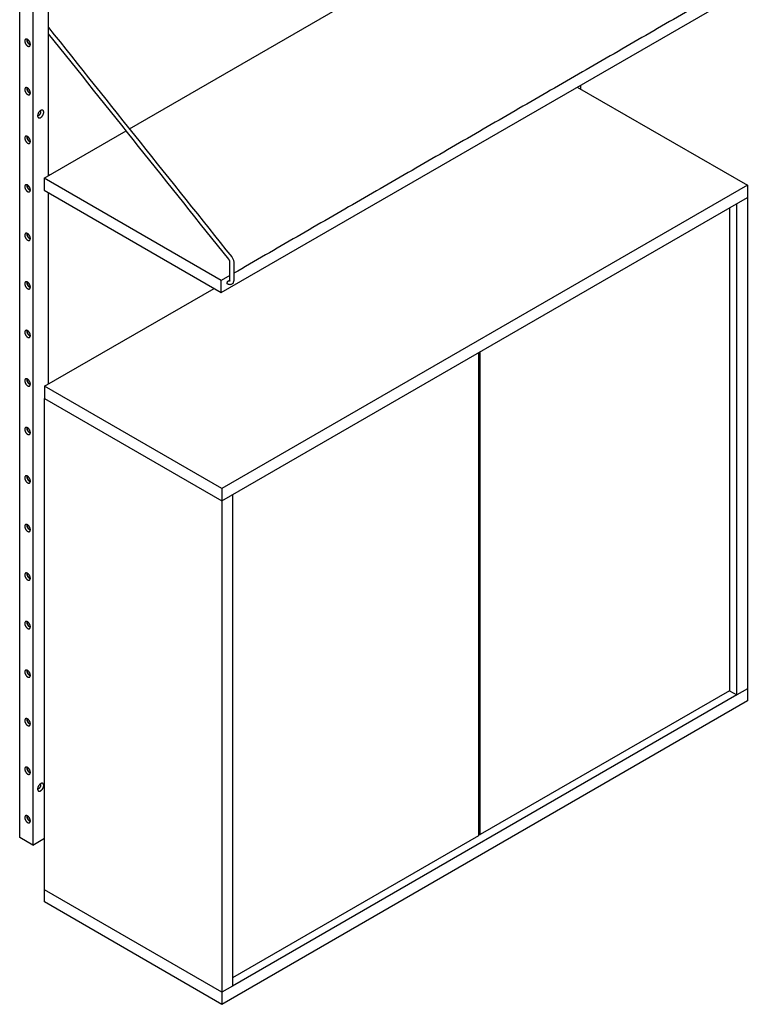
# Model space of a CAD drawing. Header units: millimetres. Extents: x -2117 to 2117, y -1020 to 1020.
# Tile 1 of 6: x -2117 to -1334, y -1013 to 48. Entities that reach past the tile are written whole.
import ezdxf

# ---------------------------------------------------------------- set-up
doc = ezdxf.new("R2010")
doc.units = ezdxf.units.MM
doc.layers.add('Défaut', color=7, linetype='Continuous', true_color=0x000000)

msp = doc.modelspace()

# ---------------------------------------------------------------- linework, layer by layer
at = {"layer": 'Défaut', "lineweight": -3}
for points in [[(-2102.9, -841.1), (-2117.1, -832.9), (-2117.1, 679.2)], [(-2086, 510.2), (-2086, 680.8), (-2102.9, 671), (-2102.9, -841.1), (-2090.2, -833.8)], [(-1999, -69.9), (-1525.3, 203.6), (-1340.6, 97)], [(-2090.9, -123), (-2090.9, -136.1), (-1900, -246.3), (-1334.3, 80.3), (-1334.3, 93.4)], [(-1516.8, -25), (-1333.6, -130.7), (-1899.3, -457.3), (-2090.2, -347.1), (-1907.8, -241.8)], [(-1890.7, -227.8), (-1900, -233.2), (-2090.9, -123), (-2002.5, -72)], [(-1333.6, -130.7), (-1333.6, -143.8), (-1333.6, -672.9), (-1333.6, -686), (-1899.3, -1012.6), (-2090.2, -902.3), (-2090.2, -889.3), (-2090.2, -360.2)], [(-2090.2, -347.1), (-2090.2, -360.2), (-1899.3, -470.4), (-1333.6, -143.8)], [(-1352.7, -154.8), (-1352.7, -675), (-1621.1, -829.9), (-1621.1, -309.7)], [(-1352.7, -675), (-1344.9, -679.4), (-1344.9, -150.3)], [(-1623.2, -311), (-1623.2, -831.1), (-1888, -984)], [(-1899.3, -457.3), (-1899.3, -470.4), (-1899.3, -999.5), (-1899.3, -1012.6)], [(-1333.6, -672.9), (-1344.9, -679.4), (-1888, -993), (-1899.3, -999.5), (-2090.2, -889.3)]]:
    msp.add_lwpolyline(points, dxfattribs=at)
for points, degree in [([(-2086, -120.1), (-2086, 28.5), (-2086, 177.1)], 2), ([(-1340.6, 89.8), (-1613.6, -67.9), (-1886.6, -225.5)], 2), ([(-2086, 39), (-2020.3, -43.3), (-1954.6, -125.6), (-1888.8, -207.9)], 3), ([(-1892, -210.4), (-1956.7, -129.4), (-2021.3, -48.4), (-2086, 32.5)], 3), ([(-2108.4, 26.2), (-2108.8, 26), (-2109.1, 25.8)], 2), ([(-2108.4, -26.1), (-2108.8, -26.3), (-2109.1, -26.5)], 2), ([(-1513.2, -23), (-1513.2, -25), (-1513.2, -27.1)], 2), ([(-2094.9, -50.8), (-2095, -50.7), (-2095.1, -50.6)], 2), ([(-2097.7, -55.1), (-2097.6, -55.2), (-2097.5, -55.3)], 2), ([(-2108.4, -78.4), (-2108.8, -78.5), (-2109.1, -78.7)], 2), ([(-2108.4, -130.6), (-2108.8, -130.8), (-2109.1, -131)], 2), ([(-2086, -344.7), (-2086, -241.8), (-2086, -138.9)], 2), ([(-2108.4, -182.9), (-2108.8, -183.1), (-2109.1, -183.2)], 2), ([(-1890.7, -233.3), (-1890.7, -226.7), (-1890.7, -220.2), (-1890.7, -213.6)], 3), ([(-1886.6, -213.7), (-1886.6, -220.2), (-1886.6, -226.8), (-1886.6, -233.3)], 3), ([(-1900, -246.3), (-1900, -239.8), (-1900, -233.2)], 2), ([(-2108.4, -235.1), (-2108.8, -235.3), (-2109.1, -235.5)], 2), ([(-1890.8, -233.8), (-1890.7, -233.7), (-1890.7, -233.5), (-1890.7, -233.3)], 3), ([(-2108.4, -287.4), (-2108.8, -287.6), (-2109.1, -287.7)], 2), ([(-2108.4, -339.6), (-2108.8, -339.8), (-2109.1, -340)], 2), ([(-2108.4, -391.9), (-2108.8, -392.1), (-2109.1, -392.3)], 2), ([(-2108.4, -444.1), (-2108.8, -444.3), (-2109.1, -444.5)], 2), ([(-1888, -463.9), (-1888, -728.4), (-1888, -993)], 2), ([(-2108.4, -496.4), (-2108.8, -496.6), (-2109.1, -496.8)], 2), ([(-2108.4, -548.7), (-2108.8, -548.8), (-2109.1, -549)], 2), ([(-2108.4, -600.9), (-2108.8, -601.1), (-2109.1, -601.3)], 2), ([(-2108.4, -653.2), (-2108.8, -653.4), (-2109.1, -653.5)], 2), ([(-2108.4, -705.4), (-2108.8, -705.6), (-2109.1, -705.8)], 2), ([(-2097.7, -780), (-2097.6, -780), (-2097.5, -780.1)], 2), ([(-2095.1, -775.5), (-2095, -775.5), (-2094.9, -775.6)], 2), ([(-2108.4, -809.9), (-2108.8, -810.1), (-2109.1, -810.3)], 2), ([(-1623.2, -828.7), (-1622.1, -829.3), (-1621.1, -829.9)], 2)]:
    msp.add_open_spline(points, degree=degree, dxfattribs=at)
for points, weights in [([(-2110.8, 26.5), (-2111.6, 26), (-2111.6, 24.5)], [0.853553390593, 0.853553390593, 1]), ([(-2109.2, 25.9), (-2109.2, 26.2), (-2109.2, 26.5)], [1, 0.961625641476, 0.933306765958]), ([(-2109, 26.5), (-2109.1, 26.1), (-2109.1, 25.8)], [0.926943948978, 0.957224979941, 1]), ([(-2106.5, 19), (-2105.6, 19.5), (-2105.6, 21)], [0.853553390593, 0.853553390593, 1]), ([(-2110.8, -25.8), (-2111.6, -26.3), (-2111.6, -27.8)], [0.853553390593, 0.853553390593, 1]), ([(-2109.2, -26.4), (-2109.2, -26), (-2109.2, -25.7)], [1, 0.961625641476, 0.933306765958]), ([(-2109, -25.8), (-2109.1, -26.1), (-2109.1, -26.5)], [0.926943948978, 0.957224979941, 1]), ([(-2106.5, -33.2), (-2105.6, -32.7), (-2105.6, -31.3)], [0.853553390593, 0.853553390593, 1]), ([(-2094.9, -50.8), (-2095, -50.7), (-2095.1, -50.7)], [0.853553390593, 0.853553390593, 0.85962509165]), ([(-2094.3, -51.9), (-2094.3, -51.1), (-2094.9, -50.8)], [1, 0.853553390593, 0.853553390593]), ([(-2091.2, -52.1), (-2091.2, -49.9), (-2092.8, -49.8)], [1, 0.807744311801, 0.867882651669]), ([(-2097.8, -55.9), (-2097.8, -56.9), (-2097.3, -57.6)], [1, 0.899362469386, 0.867882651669]), ([(-2097.7, -55.1), (-2097.6, -55.2), (-2097.5, -55.3)], [0.859625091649, 0.853553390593, 0.853553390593]), ([(-2110.8, -78), (-2111.6, -78.6), (-2111.6, -80)], [0.853553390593, 0.853553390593, 1]), ([(-2109.2, -78.6), (-2109.2, -78.3), (-2109.2, -78)], [1, 0.961625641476, 0.933306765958]), ([(-2109, -78.1), (-2109.1, -78.4), (-2109.1, -78.7)], [0.926943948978, 0.957224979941, 1]), ([(-2106.5, -85.5), (-2105.6, -85), (-2105.6, -83.5)], [0.853553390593, 0.853553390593, 1]), ([(-2110.8, -130.3), (-2111.6, -130.8), (-2111.6, -132.3)], [0.853553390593, 0.853553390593, 1]), ([(-2109.2, -130.9), (-2109.2, -130.5), (-2109.2, -130.2)], [1, 0.961625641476, 0.933306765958]), ([(-2109, -130.3), (-2109.1, -130.6), (-2109.1, -131)], [0.926943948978, 0.957224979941, 1]), ([(-2106.5, -137.7), (-2105.6, -137.2), (-2105.6, -135.8)], [0.853553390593, 0.853553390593, 1]), ([(-2110.8, -182.6), (-2111.6, -183.1), (-2111.6, -184.5)], [0.853553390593, 0.853553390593, 1]), ([(-2109.2, -183.1), (-2109.2, -182.8), (-2109.2, -182.5)], [1, 0.961625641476, 0.933306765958]), ([(-2109, -182.6), (-2109.1, -182.9), (-2109.1, -183.2)], [0.926943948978, 0.957224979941, 1]), ([(-2106.5, -190), (-2105.6, -189.5), (-2105.6, -188)], [0.853553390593, 0.853553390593, 1]), ([(-2110.8, -234.8), (-2111.6, -235.3), (-2111.6, -236.8)], [0.853553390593, 0.853553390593, 1]), ([(-2109.2, -235.4), (-2109.2, -235.1), (-2109.2, -234.8)], [1, 0.961625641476, 0.933306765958]), ([(-2109, -234.8), (-2109.1, -235.1), (-2109.1, -235.5)], [0.926943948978, 0.957224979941, 1]), ([(-2106.5, -242.3), (-2105.6, -241.7), (-2105.6, -240.3)], [0.853553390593, 0.853553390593, 1]), ([(-1893.3, -237), (-1893.7, -236.8), (-1893.7, -236.1)], [0.853553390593, 0.853553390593, 1]), ([(-1893.1, -237.1), (-1893.2, -237.1), (-1893.3, -237)], [0.857296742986, 0.853553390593, 0.853553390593]), ([(-2110.8, -287.1), (-2111.6, -287.6), (-2111.6, -289)], [0.853553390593, 0.853553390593, 1]), ([(-2109.2, -287.6), (-2109.2, -287.3), (-2109.2, -287)], [1, 0.961625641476, 0.933306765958]), ([(-2109, -287.1), (-2109.1, -287.4), (-2109.1, -287.7)], [0.926943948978, 0.957224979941, 1]), ([(-2106.5, -294.5), (-2105.6, -294), (-2105.6, -292.5)], [0.853553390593, 0.853553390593, 1]), ([(-2110.8, -339.3), (-2111.6, -339.8), (-2111.6, -341.3)], [0.853553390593, 0.853553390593, 1]), ([(-2109.2, -339.9), (-2109.2, -339.6), (-2109.2, -339.3)], [1, 0.961625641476, 0.933306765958]), ([(-2109, -339.3), (-2109.1, -339.6), (-2109.1, -340)], [0.926943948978, 0.957224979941, 1]), ([(-2106.5, -346.8), (-2105.6, -346.3), (-2105.6, -344.8)], [0.853553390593, 0.853553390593, 1]), ([(-2110.8, -391.6), (-2111.6, -392.1), (-2111.6, -393.5)], [0.853553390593, 0.853553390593, 1]), ([(-2109.2, -392.2), (-2109.2, -391.8), (-2109.2, -391.5)], [1, 0.961625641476, 0.933306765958]), ([(-2109, -391.6), (-2109.1, -391.9), (-2109.1, -392.3)], [0.926931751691, 0.957216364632, 1]), ([(-2106.5, -399), (-2105.6, -398.5), (-2105.6, -397.1)], [0.853553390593, 0.853553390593, 1]), ([(-2110.8, -443.8), (-2111.6, -444.3), (-2111.6, -445.8)], [0.853553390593, 0.853553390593, 1]), ([(-2109.2, -444.4), (-2109.2, -444.1), (-2109.2, -443.8)], [1, 0.961625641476, 0.933306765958]), ([(-2109, -443.8), (-2109.1, -444.2), (-2109.1, -444.5)], [0.926943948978, 0.957224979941, 1]), ([(-2106.5, -451.3), (-2105.6, -450.8), (-2105.6, -449.3)], [0.853553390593, 0.853553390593, 1]), ([(-2110.8, -496.1), (-2111.6, -496.6), (-2111.6, -498.1)], [0.853553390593, 0.853553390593, 1]), ([(-2109.2, -496.7), (-2109.2, -496.3), (-2109.2, -496)], [1, 0.961587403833, 0.933250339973]), ([(-2109, -496.1), (-2109.1, -496.4), (-2109.1, -496.8)], [0.926943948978, 0.957224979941, 1]), ([(-2106.5, -503.5), (-2105.6, -503), (-2105.6, -501.6)], [0.853553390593, 0.853553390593, 1]), ([(-2110.8, -548.3), (-2111.6, -548.9), (-2111.6, -550.3)], [0.853553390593, 0.853553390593, 1]), ([(-2109.2, -548.9), (-2109.2, -548.6), (-2109.2, -548.3)], [1, 0.961625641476, 0.933306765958]), ([(-2109, -548.4), (-2109.1, -548.7), (-2109.1, -549)], [0.926866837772, 0.957170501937, 1]), ([(-2106.5, -555.8), (-2105.6, -555.3), (-2105.6, -553.8)], [0.853553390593, 0.853553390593, 1]), ([(-2110.8, -600.6), (-2111.6, -601.1), (-2111.6, -602.6)], [0.853553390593, 0.853553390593, 1]), ([(-2109.2, -601.2), (-2109.2, -600.8), (-2109.2, -600.5)], [1, 0.961625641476, 0.933306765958]), ([(-2109, -600.6), (-2109.1, -600.9), (-2109.1, -601.3)], [0.926943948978, 0.957224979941, 1]), ([(-2106.5, -608), (-2105.6, -607.5), (-2105.6, -606.1)], [0.853553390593, 0.853553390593, 1]), ([(-2110.8, -652.9), (-2111.6, -653.4), (-2111.6, -654.8)], [0.853553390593, 0.853553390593, 1]), ([(-2109.2, -653.4), (-2109.2, -653.1), (-2109.2, -652.8)], [1, 0.961543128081, 0.933185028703]), ([(-2109, -652.9), (-2109.1, -653.2), (-2109.1, -653.5)], [0.926943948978, 0.957224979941, 1]), ([(-2106.5, -660.3), (-2105.6, -659.8), (-2105.6, -658.3)], [0.853553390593, 0.853553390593, 1]), ([(-2110.8, -705.1), (-2111.6, -705.6), (-2111.6, -707.1)], [0.853553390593, 0.853553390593, 1]), ([(-2109.2, -705.7), (-2109.2, -705.4), (-2109.2, -705.1)], [1, 0.961625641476, 0.933306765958]), ([(-2109, -705.1), (-2109.1, -705.4), (-2109.1, -705.8)], [0.926801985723, 0.957124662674, 1]), ([(-2106.5, -712.6), (-2105.6, -712), (-2105.6, -710.6)], [0.853553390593, 0.853553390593, 1]), ([(-2110.8, -757.4), (-2111.6, -757.9), (-2111.6, -759.3)], [0.853553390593, 0.853553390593, 1]), ([(-2109.2, -757.9), (-2109.2, -757.6), (-2109.2, -757.3)], [1, 0.961625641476, 0.933306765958]), ([(-2109, -757.4), (-2109.1, -757.7), (-2109.1, -758)], [0.926943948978, 0.957224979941, 1]), ([(-2106.5, -764.8), (-2105.6, -764.3), (-2105.6, -762.8)], [0.853553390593, 0.853553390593, 1]), ([(-2097.8, -780.7), (-2097.8, -781.8), (-2097.3, -782.4)], [1, 0.899362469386, 0.867882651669]), ([(-2097.5, -780.1), (-2097.6, -780), (-2097.7, -779.9)], [0.853553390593, 0.853553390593, 0.85962509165]), ([(-2094.9, -775.6), (-2095, -775.5), (-2095.1, -775.5)], [0.853553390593, 0.853553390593, 0.859616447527]), ([(-2094.3, -776.8), (-2094.3, -775.9), (-2094.9, -775.6)], [1, 0.853553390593, 0.853553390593]), ([(-2091.2, -777), (-2091.2, -774.8), (-2092.8, -774.6)], [1, 0.807744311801, 0.867882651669]), ([(-2110.8, -809.6), (-2111.6, -810.1), (-2111.6, -811.6)], [0.853553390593, 0.853553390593, 1]), ([(-2109.2, -810.2), (-2109.2, -809.9), (-2109.2, -809.6)], [1, 0.961498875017, 0.933119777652]), ([(-2109, -809.6), (-2109.1, -809.9), (-2109.1, -810.3)], [0.926943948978, 0.957224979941, 1]), ([(-2106.5, -817.1), (-2105.6, -816.6), (-2105.6, -815.1)], [0.853553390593, 0.853553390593, 1])]:
    msp.add_rational_spline(points, weights, degree=2, dxfattribs=at)
for points, weights, knots in [([(-2111.6, 24.5), (-2111.6, 21), (-2108.6, 19.2), (-2107.3, 18.5), (-2106.5, 19)], [1, 0.707106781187, 1, 0.853553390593, 0.853553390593], [17.2, 17.2, 17.2, 25.8, 25.8, 30.1, 30.1, 30.1]), ([(-2105.6, 21), (-2105.6, 24.5), (-2108.6, 26.3), (-2109.9, 27), (-2110.8, 26.5)], [1, 0.707106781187, 1, 0.853553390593, 0.853553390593], [0, 0, 0, 8.6, 8.6, 12.9, 12.9, 12.9]), ([(-2105.6, 20.4), (-2105.9, 20.5), (-2106.2, 20.6), (-2109.2, 22.4), (-2109.2, 25.9)], [0.933220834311, 0.961567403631, 1, 0.707106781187, 1], [-9.728467, -9.728467, -9.728467, -8.6, -8.6, 0, 0, 0]), ([(-2109.1, 25.8), (-2109.1, 22.5), (-2106.2, 20.8), (-2105.9, 20.6), (-2105.6, 20.6)], [1, 0.707106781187, 1, 0.957224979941, 0.926943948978], [0, 0, 0, 8.1, 8.1, 9.282949, 9.282949, 9.282949]), ([(-2111.6, -27.8), (-2111.6, -31.3), (-2108.6, -33), (-2107.3, -33.7), (-2106.5, -33.2)], [1, 0.707106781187, 1, 0.853553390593, 0.853553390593], [17.2, 17.2, 17.2, 25.8, 25.8, 30.1, 30.1, 30.1]), ([(-2105.6, -31.3), (-2105.6, -27.8), (-2108.6, -26), (-2109.9, -25.3), (-2110.8, -25.8)], [1, 0.707106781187, 1, 0.853553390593, 0.853553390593], [0, 0, 0, 8.6, 8.6, 12.9, 12.9, 12.9]), ([(-2105.6, -31.9), (-2105.9, -31.8), (-2106.2, -31.6), (-2109.2, -29.9), (-2109.2, -26.4)], [0.932984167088, 0.961406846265, 1, 0.707106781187, 1], [-9.733181, -9.733181, -9.733181, -8.6, -8.6, 0, 0, 0]), ([(-2109.1, -26.5), (-2109.1, -29.8), (-2106.2, -31.4), (-2105.9, -31.6), (-2105.6, -31.7)], [1, 0.707106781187, 1, 0.957224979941, 0.926943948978], [0, 0, 0, 8.1, 8.1, 9.282949, 9.282949, 9.282949]), ([(-2092.8, -49.8), (-2093.6, -49.7), (-2094.5, -50.2), (-2097.8, -52.1), (-2097.8, -55.9)], [0.867882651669, 0.899362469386, 1, 0.707106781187, 1], [6.104538, 6.104538, 6.104538, 9.3, 9.3, 18.6, 18.6, 18.6]), ([(-2097.5, -55.3), (-2096.9, -55.6), (-2096.2, -55.1), (-2094.3, -54.1), (-2094.3, -51.9)], [0.853553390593, 0.853553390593, 1, 0.707106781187, 1], [2.6, 2.6, 2.6, 5.2, 5.2, 10.4, 10.4, 10.4]), ([(-2097.3, -57.6), (-2096.4, -58.9), (-2094.5, -57.8), (-2091.2, -55.9), (-2091.2, -52.1)], [0.867882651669, 0.807744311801, 1, 0.707106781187, 1], [21.795462, 21.795462, 21.795462, 27.9, 27.9, 37.2, 37.2, 37.2]), ([(-2111.6, -80), (-2111.6, -83.5), (-2108.6, -85.3), (-2107.3, -86), (-2106.5, -85.5)], [1, 0.707106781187, 1, 0.853553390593, 0.853553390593], [17.2, 17.2, 17.2, 25.8, 25.8, 30.1, 30.1, 30.1]), ([(-2105.6, -83.5), (-2105.6, -80), (-2108.6, -78.3), (-2109.9, -77.5), (-2110.8, -78)], [1, 0.707106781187, 1, 0.853553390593, 0.853553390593], [0, 0, 0, 8.6, 8.6, 12.9, 12.9, 12.9]), ([(-2105.6, -84.2), (-2105.9, -84.1), (-2106.2, -83.9), (-2109.2, -82.1), (-2109.2, -78.6)], [0.933306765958, 0.961625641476, 1, 0.707106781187, 1], [-9.726757, -9.726757, -9.726757, -8.6, -8.6, 0, 0, 0]), ([(-2109.1, -78.7), (-2109.1, -82), (-2106.2, -83.7), (-2105.9, -83.9), (-2105.6, -84)], [1, 0.707106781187, 1, 0.957224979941, 0.926943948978], [0, 0, 0, 8.1, 8.1, 9.282949, 9.282949, 9.282949]), ([(-2111.6, -132.3), (-2111.6, -135.8), (-2108.6, -137.5), (-2107.3, -138.3), (-2106.5, -137.7)], [1, 0.707106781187, 1, 0.853553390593, 0.853553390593], [34.4, 34.4, 34.4, 43, 43, 47.3, 47.3, 47.3]), ([(-2105.6, -135.8), (-2105.6, -132.3), (-2108.6, -130.5), (-2109.9, -129.8), (-2110.8, -130.3)], [1, 0.707106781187, 1, 0.853553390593, 0.853553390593], [17.2, 17.2, 17.2, 25.8, 25.8, 30.1, 30.1, 30.1]), ([(-2105.6, -136.4), (-2105.9, -136.3), (-2106.2, -136.1), (-2109.2, -134.4), (-2109.2, -130.9)], [0.933163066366, 0.961528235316, 1, 0.707106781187, 1], [-9.729617, -9.729617, -9.729617, -8.6, -8.6, 0, 0, 0]), ([(-2109.1, -131), (-2109.1, -134.3), (-2106.2, -135.9), (-2105.9, -136.1), (-2105.6, -136.2)], [1, 0.707106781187, 1, 0.957224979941, 0.926943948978], [0, 0, 0, 8.1, 8.1, 9.282949, 9.282949, 9.282949]), ([(-2111.6, -184.5), (-2111.6, -188), (-2108.6, -189.8), (-2107.3, -190.5), (-2106.5, -190)], [1, 0.707106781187, 1, 0.853553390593, 0.853553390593], [17.2, 17.2, 17.2, 25.8, 25.8, 30.1, 30.1, 30.1]), ([(-2105.6, -188), (-2105.6, -184.5), (-2108.6, -182.8), (-2109.9, -182), (-2110.8, -182.6)], [1, 0.707106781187, 1, 0.853553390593, 0.853553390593], [0, 0, 0, 8.6, 8.6, 12.9, 12.9, 12.9]), ([(-2105.6, -188.7), (-2105.9, -188.6), (-2106.2, -188.4), (-2109.2, -186.6), (-2109.2, -183.1)], [0.932926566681, 0.961367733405, 1, 0.707106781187, 1], [-9.73433, -9.73433, -9.73433, -8.6, -8.6, 0, 0, 0]), ([(-2109.1, -183.2), (-2109.1, -186.5), (-2106.2, -188.2), (-2105.9, -188.4), (-2105.6, -188.5)], [1, 0.707106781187, 1, 0.957224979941, 0.926943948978], [0, 0, 0, 8.1, 8.1, 9.282949, 9.282949, 9.282949]), ([(-2111.6, -236.8), (-2111.6, -240.3), (-2108.6, -242), (-2107.3, -242.8), (-2106.5, -242.3)], [1, 0.707106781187, 1, 0.853553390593, 0.853553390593], [17.2, 17.2, 17.2, 25.8, 25.8, 30.1, 30.1, 30.1]), ([(-2105.6, -240.3), (-2105.6, -236.8), (-2108.6, -235), (-2109.9, -234.3), (-2110.8, -234.8)], [1, 0.707106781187, 1, 0.853553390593, 0.853553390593], [0, 0, 0, 8.6, 8.6, 12.9, 12.9, 12.9]), ([(-2105.6, -240.9), (-2105.9, -240.8), (-2106.2, -240.7), (-2109.2, -238.9), (-2109.2, -235.4)], [0.933306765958, 0.961625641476, 1, 0.707106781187, 1], [-9.726757, -9.726757, -9.726757, -8.6, -8.6, 0, 0, 0]), ([(-2109.1, -235.5), (-2109.1, -238.8), (-2106.2, -240.5), (-2105.9, -240.6), (-2105.6, -240.7)], [1, 0.707106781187, 1, 0.957224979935, 0.92694394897], [0, 0, 0, 8.1, 8.1, 9.282949, 9.282949, 9.282949]), ([(-1893.7, -236.1), (-1893.7, -234.4), (-1892.2, -233.6), (-1891.4, -233.1), (-1891, -233.7)], [1, 0.707106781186, 1, 0.809205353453, 0.866983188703], [368.184235, 368.184235, 368.184235, 372.284235, 372.284235, 374.955031, 374.955031, 374.955031]), ([(-2111.6, -289), (-2111.6, -292.5), (-2108.6, -294.3), (-2107.3, -295), (-2106.5, -294.5)], [1, 0.707106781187, 1, 0.853553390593, 0.853553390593], [17.2, 17.2, 17.2, 25.8, 25.8, 30.1, 30.1, 30.1]), ([(-2105.6, -292.5), (-2105.6, -289), (-2108.6, -287.3), (-2109.9, -286.6), (-2110.8, -287.1)], [1, 0.707106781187, 1, 0.853553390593, 0.853553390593], [0, 0, 0, 8.6, 8.6, 12.9, 12.9, 12.9]), ([(-2105.6, -293.2), (-2105.9, -293.1), (-2106.2, -292.9), (-2109.2, -291.2), (-2109.2, -287.6)], [0.933105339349, 0.961489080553, 1, 0.707106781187, 1], [-9.730767, -9.730767, -9.730767, -8.6, -8.6, 0, 0, 0]), ([(-2109.1, -287.7), (-2109.1, -291.1), (-2106.2, -292.7), (-2105.9, -292.9), (-2105.6, -293)], [1, 0.707106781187, 1, 0.957224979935, 0.92694394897], [0, 0, 0, 8.1, 8.1, 9.282949, 9.282949, 9.282949]), ([(-2105.6, -344.8), (-2105.6, -341.3), (-2108.6, -339.5), (-2109.9, -338.8), (-2110.8, -339.3)], [1, 0.707106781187, 1, 0.853553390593, 0.853553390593], [0, 0, 0, 8.6, 8.6, 12.9, 12.9, 12.9]), ([(-2111.6, -341.3), (-2111.6, -344.8), (-2108.6, -346.6), (-2107.3, -347.3), (-2106.5, -346.8)], [1, 0.707106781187, 1, 0.853553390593, 0.853553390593], [17.2, 17.2, 17.2, 25.8, 25.8, 30.1, 30.1, 30.1]), ([(-2105.6, -345.4), (-2105.9, -345.3), (-2106.2, -345.2), (-2109.2, -343.4), (-2109.2, -339.9)], [0.933306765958, 0.961625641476, 1, 0.707106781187, 1], [-9.726757, -9.726757, -9.726757, -8.6, -8.6, 0, 0, 0]), ([(-2109.1, -340), (-2109.1, -343.3), (-2106.2, -345), (-2105.9, -345.1), (-2105.6, -345.2)], [1, 0.707106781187, 1, 0.957224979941, 0.926943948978], [0, 0, 0, 8.1, 8.1, 9.282949, 9.282949, 9.282949]), ([(-2105.6, -397.1), (-2105.6, -393.5), (-2108.6, -391.8), (-2109.9, -391.1), (-2110.8, -391.6)], [1, 0.707106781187, 1, 0.853553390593, 0.853553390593], [17.2, 17.2, 17.2, 25.8, 25.8, 30.1, 30.1, 30.1]), ([(-2105.6, -397.7), (-2105.9, -397.6), (-2106.2, -397.4), (-2109.2, -395.7), (-2109.2, -392.2)], [0.933284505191, 0.961610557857, 1, 0.707106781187, 1], [-9.7272, -9.7272, -9.7272, -8.6, -8.6, 0, 0, 0]), ([(-2111.6, -393.5), (-2111.6, -397.1), (-2108.6, -398.8), (-2107.3, -399.5), (-2106.5, -399)], [1, 0.707106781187, 1, 0.853553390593, 0.853553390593], [34.4, 34.4, 34.4, 43, 43, 47.3, 47.3, 47.3]), ([(-2109.1, -392.3), (-2109.1, -395.6), (-2106.2, -397.2), (-2105.9, -397.4), (-2105.6, -397.5)], [1, 0.707106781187, 1, 0.957069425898, 0.926723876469], [0, 0, 0, 8.1, 8.1, 9.287251, 9.287251, 9.287251]), ([(-2105.6, -449.3), (-2105.6, -445.8), (-2108.6, -444), (-2109.9, -443.3), (-2110.8, -443.8)], [1, 0.707106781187, 1, 0.853553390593, 0.853553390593], [17.2, 17.2, 17.2, 25.8, 25.8, 30.1, 30.1, 30.1]), ([(-2105.6, -450), (-2105.9, -449.8), (-2106.2, -449.7), (-2109.2, -447.9), (-2109.2, -444.4)], [0.933047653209, 0.961449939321, 1, 0.707106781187, 1], [-9.731916, -9.731916, -9.731916, -8.6, -8.6, 0, 0, 0]), ([(-2109.1, -444.5), (-2109.1, -447.8), (-2106.2, -449.5), (-2105.9, -449.7), (-2105.6, -449.8)], [1, 0.707106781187, 1, 0.956902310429, 0.926487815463], [0, 0, 0, 8.1, 8.1, 9.291872, 9.291872, 9.291872]), ([(-2111.6, -445.8), (-2111.6, -449.3), (-2108.6, -451.1), (-2107.3, -451.8), (-2106.5, -451.3)], [1, 0.707106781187, 1, 0.853553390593, 0.853553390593], [34.4, 34.4, 34.4, 43, 43, 47.3, 47.3, 47.3]), ([(-2111.6, -498.1), (-2111.6, -501.6), (-2108.6, -503.3), (-2107.3, -504.1), (-2106.5, -503.5)], [1, 0.707106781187, 1, 0.853553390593, 0.853553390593], [17.2, 17.2, 17.2, 25.8, 25.8, 30.1, 30.1, 30.1]), ([(-2105.6, -501.6), (-2105.6, -498.1), (-2108.6, -496.3), (-2109.9, -495.6), (-2110.8, -496.1)], [1, 0.707106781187, 1, 0.853553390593, 0.853553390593], [0, 0, 0, 8.6, 8.6, 12.9, 12.9, 12.9]), ([(-2105.6, -502.2), (-2105.9, -502.1), (-2106.2, -501.9), (-2109.2, -500.2), (-2109.2, -496.7)], [0.933306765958, 0.961625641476, 1, 0.707106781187, 1], [-9.726757, -9.726757, -9.726757, -8.6, -8.6, 0, 0, 0]), ([(-2109.1, -496.8), (-2109.1, -500.1), (-2106.2, -501.7), (-2105.9, -501.9), (-2105.6, -502)], [1, 0.707106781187, 1, 0.957214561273, 0.92692919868], [0, 0, 0, 8.1, 8.1, 9.283237, 9.283237, 9.283237]), ([(-2111.6, -550.3), (-2111.6, -553.8), (-2108.6, -555.6), (-2107.3, -556.3), (-2106.5, -555.8)], [1, 0.707106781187, 1, 0.853553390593, 0.853553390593], [17.2, 17.2, 17.2, 25.8, 25.8, 30.1, 30.1, 30.1]), ([(-2105.6, -553.8), (-2105.6, -550.3), (-2108.6, -548.6), (-2109.9, -547.8), (-2110.8, -548.3)], [1, 0.707106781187, 1, 0.853553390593, 0.853553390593], [0, 0, 0, 8.6, 8.6, 12.9, 12.9, 12.9]), ([(-2105.6, -554.5), (-2105.9, -554.4), (-2106.2, -554.2), (-2109.2, -552.4), (-2109.2, -548.9)], [0.933226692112, 0.961571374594, 1, 0.707106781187, 1], [-9.72835, -9.72835, -9.72835, -8.6, -8.6, 0, 0, 0]), ([(-2109.1, -549), (-2109.1, -552.3), (-2106.2, -554), (-2105.9, -554.2), (-2105.6, -554.3)], [1, 0.707106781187, 1, 0.957028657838, 0.926666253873], [0, 0, 0, 8.1, 8.1, 9.288378, 9.288378, 9.288378]), ([(-2111.6, -602.6), (-2111.6, -606.1), (-2108.6, -607.8), (-2107.3, -608.6), (-2106.5, -608)], [1, 0.707106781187, 1, 0.853553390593, 0.853553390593], [34.4, 34.4, 34.4, 43, 43, 47.3, 47.3, 47.3]), ([(-2105.6, -606.1), (-2105.6, -602.6), (-2108.6, -600.8), (-2109.9, -600.1), (-2110.8, -600.6)], [1, 0.707106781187, 1, 0.853553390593, 0.853553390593], [17.2, 17.2, 17.2, 25.8, 25.8, 30.1, 30.1, 30.1]), ([(-2105.6, -606.7), (-2105.9, -606.6), (-2106.2, -606.4), (-2109.2, -604.7), (-2109.2, -601.2)], [0.932990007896, 0.961410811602, 1, 0.707106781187, 1], [-9.733065, -9.733065, -9.733065, -8.6, -8.6, 0, 0, 0]), ([(-2109.1, -601.3), (-2109.1, -604.6), (-2106.2, -606.2), (-2105.9, -606.4), (-2105.6, -606.5)], [1, 0.707106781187, 1, 0.956861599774, 0.926430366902], [0, 0, 0, 8.1, 8.1, 9.292998, 9.292998, 9.292998]), ([(-2111.6, -654.8), (-2111.6, -658.3), (-2108.6, -660.1), (-2107.3, -660.8), (-2106.5, -660.3)], [1, 0.707106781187, 1, 0.853553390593, 0.853553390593], [17.2, 17.2, 17.2, 25.8, 25.8, 30.1, 30.1, 30.1]), ([(-2105.6, -658.3), (-2105.6, -654.8), (-2108.6, -653.1), (-2109.9, -652.3), (-2110.8, -652.9)], [1, 0.707106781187, 1, 0.853553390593, 0.853553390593], [0, 0, 0, 8.6, 8.6, 12.9, 12.9, 12.9]), ([(-2105.6, -659), (-2105.9, -658.9), (-2106.2, -658.7), (-2109.2, -656.9), (-2109.2, -653.4)], [0.933306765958, 0.961625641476, 1, 0.707106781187, 1], [-9.726757, -9.726757, -9.726757, -8.6, -8.6, 0, 0, 0]), ([(-2109.1, -653.5), (-2109.1, -656.8), (-2106.2, -658.5), (-2105.9, -658.7), (-2105.6, -658.8)], [1, 0.707106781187, 1, 0.95715514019, 0.926845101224], [0, 0, 0, 8.1, 8.1, 9.28488, 9.28488, 9.28488]), ([(-2111.6, -707.1), (-2111.6, -710.6), (-2108.6, -712.3), (-2107.3, -713.1), (-2106.5, -712.6)], [1, 0.707106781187, 1, 0.853553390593, 0.853553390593], [34.4, 34.4, 34.4, 43, 43, 47.3, 47.3, 47.3]), ([(-2105.6, -710.6), (-2105.6, -707.1), (-2108.6, -705.3), (-2109.9, -704.6), (-2110.8, -705.1)], [1, 0.707106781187, 1, 0.853553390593, 0.853553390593], [17.2, 17.2, 17.2, 25.8, 25.8, 30.1, 30.1, 30.1]), ([(-2105.6, -711.2), (-2105.9, -711.1), (-2106.2, -711), (-2109.2, -709.2), (-2109.2, -705.7)], [0.933168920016, 0.961532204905, 1, 0.707106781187, 1], [-9.729501, -9.729501, -9.729501, -8.6, -8.6, 0, 0, 0]), ([(-2109.1, -705.8), (-2109.1, -709.1), (-2106.2, -710.8), (-2105.9, -710.9), (-2105.6, -711)], [1, 0.707106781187, 1, 0.956987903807, 0.926608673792], [0, 0, 0, 8.1, 8.1, 9.289505, 9.289505, 9.289505]), ([(-2111.6, -759.3), (-2111.6, -762.8), (-2108.6, -764.6), (-2107.3, -765.3), (-2106.5, -764.8)], [1, 0.707106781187, 1, 0.853553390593, 0.853553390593], [17.2, 17.2, 17.2, 25.8, 25.8, 30.1, 30.1, 30.1]), ([(-2105.6, -762.8), (-2105.6, -759.3), (-2108.6, -757.6), (-2109.9, -756.9), (-2110.8, -757.4)], [1, 0.707106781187, 1, 0.853553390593, 0.853553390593], [0, 0, 0, 8.6, 8.6, 12.9, 12.9, 12.9]), ([(-2105.6, -763.5), (-2105.9, -763.4), (-2106.2, -763.2), (-2109.2, -761.5), (-2109.2, -757.9)], [0.933306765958, 0.961625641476, 1, 0.707106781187, 1], [-9.726757, -9.726757, -9.726757, -8.6, -8.6, 0, 0, 0]), ([(-2109.1, -758), (-2109.1, -761.4), (-2106.2, -763), (-2105.9, -763.2), (-2105.6, -763.3)], [1, 0.707106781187, 1, 0.957224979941, 0.926943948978], [0, 0, 0, 8.1, 8.1, 9.282949, 9.282949, 9.282949]), ([(-2092.8, -774.6), (-2093.6, -774.5), (-2094.5, -775.1), (-2097.8, -777), (-2097.8, -780.7)], [0.867882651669, 0.899362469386, 1, 0.707106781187, 1], [-12.495462, -12.495462, -12.495462, -9.3, -9.3, 0, 0, 0]), ([(-2097.5, -780.1), (-2096.9, -780.4), (-2096.2, -780), (-2094.3, -778.9), (-2094.3, -776.8)], [0.853553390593, 0.853553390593, 1, 0.707106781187, 1], [2.6, 2.6, 2.6, 5.2, 5.2, 10.4, 10.4, 10.4]), ([(-2097.3, -782.4), (-2096.4, -783.7), (-2094.5, -782.6), (-2091.2, -780.7), (-2091.2, -777)], [0.867882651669, 0.807744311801, 1, 0.707106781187, 1], [3.195462, 3.195462, 3.195462, 9.3, 9.3, 18.6, 18.6, 18.6]), ([(-2111.6, -811.6), (-2111.6, -815.1), (-2108.6, -816.9), (-2107.3, -817.6), (-2106.5, -817.1)], [1, 0.707106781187, 1, 0.853553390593, 0.853553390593], [17.2, 17.2, 17.2, 25.8, 25.8, 30.1, 30.1, 30.1]), ([(-2105.6, -815.1), (-2105.6, -811.6), (-2108.6, -809.8), (-2109.9, -809.1), (-2110.8, -809.6)], [1, 0.707106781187, 1, 0.853553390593, 0.853553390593], [0, 0, 0, 8.6, 8.6, 12.9, 12.9, 12.9]), ([(-2105.6, -815.7), (-2105.9, -815.6), (-2106.2, -815.5), (-2109.2, -813.7), (-2109.2, -810.2)], [0.933306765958, 0.961625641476, 1, 0.707106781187, 1], [-9.726757, -9.726757, -9.726757, -8.6, -8.6, 0, 0, 0]), ([(-2109.1, -810.3), (-2109.1, -813.6), (-2106.2, -815.3), (-2105.9, -815.4), (-2105.6, -815.5)], [1, 0.707106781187, 1, 0.957114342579, 0.926787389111], [0, 0, 0, 8.1, 8.1, 9.286008, 9.286008, 9.286008])]:
    msp.add_rational_spline(points, weights, degree=2, knots=knots, dxfattribs=at)
for points, knots in [([(-2086, -118.8), (-2085.9, -119), (-2085.9, -119.2), (-2085.8, -119.4), (-2085.8, -119.6), (-2085.7, -119.8), (-2085.6, -119.9)], [0.727773, 0.727773, 0.727773, 0.727773, 1.390097, 1.390097, 1.390097, 1.983634, 1.983634, 1.983634, 1.983634]), ([(-1890.7, -213.6), (-1890.7, -213.6), (-1890.7, -213.6), (-1890.7, -213.6), (-1890.7, -213.4), (-1890.7, -213.2), (-1890.8, -212.9), (-1890.8, -212.7), (-1890.9, -212.4), (-1891, -212.1), (-1891.1, -211.8), (-1891.3, -211.5), (-1891.5, -211.2), (-1891.6, -210.9), (-1891.8, -210.6), (-1892, -210.4)], [400.844294, 400.844294, 400.844294, 400.844294, 400.946964, 400.946964, 400.946964, 401.793333, 401.793333, 401.793333, 402.792733, 402.792733, 402.792733, 403.808392, 403.808392, 403.808392, 404.799033, 404.799033, 404.799033, 404.799033]), ([(-1888.8, -207.9), (-1888.5, -208.3), (-1888.2, -208.8), (-1887.9, -209.2), (-1887.7, -209.7), (-1887.4, -210.2), (-1887.2, -210.7), (-1887, -211.2), (-1886.9, -211.7), (-1886.8, -212.2), (-1886.7, -212.7), (-1886.6, -213.1), (-1886.6, -213.5), (-1886.6, -213.6), (-1886.6, -213.6), (-1886.6, -213.7)], [324.216347, 324.216347, 324.216347, 324.216347, 325.808365, 325.808365, 325.808365, 327.446819, 327.446819, 327.446819, 329.095369, 329.095369, 329.095369, 330.541682, 330.541682, 330.541682, 330.721155, 330.721155, 330.721155, 330.721155]), ([(-1886.6, -233.3), (-1886.6, -234.1), (-1886.8, -234.8), (-1887.1, -235.5), (-1887.2, -235.9), (-1887.4, -236.2), (-1887.7, -236.5), (-1888, -236.8), (-1888.3, -237.1), (-1888.6, -237.3), (-1888.7, -237.3), (-1888.7, -237.3), (-1888.7, -237.3), (-1889.1, -237.5), (-1889.5, -237.7), (-1890, -237.7), (-1890.4, -237.8), (-1890.8, -237.8), (-1891.2, -237.7), (-1891.6, -237.7), (-1891.9, -237.6), (-1892.3, -237.5), (-1892.6, -237.4), (-1892.9, -237.2), (-1893.1, -237.1)], [354.758752, 354.758752, 354.758752, 354.758752, 357.323944, 357.323944, 357.323944, 358.793405, 358.793405, 358.793405, 360.252336, 360.252336, 360.252336, 360.357085, 360.357085, 360.357085, 361.928636, 361.928636, 361.928636, 363.416276, 363.416276, 363.416276, 364.781648, 364.781648, 364.781648, 365.801093, 365.801093, 365.801093, 365.801093]), ([(-1891, -233.7), (-1891, -233.7), (-1891, -233.7), (-1891, -233.7), (-1890.9, -233.7), (-1890.8, -233.8), (-1890.8, -233.8)], [374.955031, 374.955031, 374.955031, 374.955031, 375.0584291, 375.0584291, 375.0584291, 375.6393175, 375.6393175, 375.6393175, 375.6393175])]:
    msp.add_open_spline(points, degree=3, knots=knots, dxfattribs=at)

doc.saveas('drawing.dxf')
